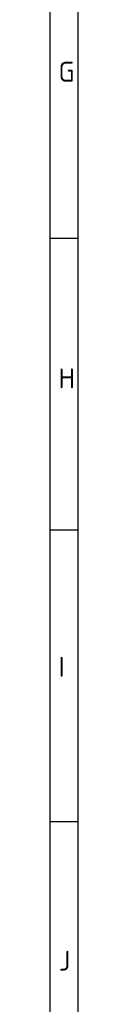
# Model space of a CAD drawing. Header units: millimetres. Extents: x 7 to 819, y 6 to 587.
# Tile 2 of 19: x 6.71 to 10.98, y 163.17 to 311.66. Entities that reach past the tile are written whole.
import ezdxf

# ---------------------------------------------------------------- set-up
doc = ezdxf.new("R2010")
doc.units = ezdxf.units.MM
doc.layers.add('Default', color=7, linetype='Continuous')

msp = doc.modelspace()

# ---------------------------------------------------------------- linework, layer by layer
at = {"layer": 'Default', "color": 7, "linetype": 'Continuous'}
for p, q in [((6.708, 586.67), (6.708, 14.67)), ((10.978, 278.67), (10.978, 322.67)), ((10.978, 278.67), (6.708, 278.67)), ((10.978, 14.67), (10.978, 278.67)), ((10.978, 234.67), (6.708, 234.67)), ((10.978, 190.67), (6.708, 190.67))]:
    msp.add_line(p, q, dxfattribs=at)

# ---------------------------------------------------------------- texts
at = {"layer": 'Default', "char_height": 3, "attachment_point": 1}
for s, insert, width in [('{\\fSolid Edge ISO|b1||i0||c0|p34;\\C7;\\H3.;\\W1.;G}', (8.012, 305.312), 1.77274), ('{\\fSolid Edge ISO|b1||i0||c0|p34;\\C7;\\H3.;\\W1.;H}', (8.012, 259.072), 1.84092), ('{\\fSolid Edge ISO|b1||i0||c0|p34;\\C7;\\H3.;\\W1.;I}', (8.012, 215.568), 1.63637), ('{\\fSolid Edge ISO|b1||i0||c0|p34;\\C7;\\H3.;\\W1.;J}', (8.082, 171.236), 1.56819)]:
    msp.add_mtext(s, dxfattribs=dict(at, insert=insert, width=width))

doc.saveas('drawing.dxf')
